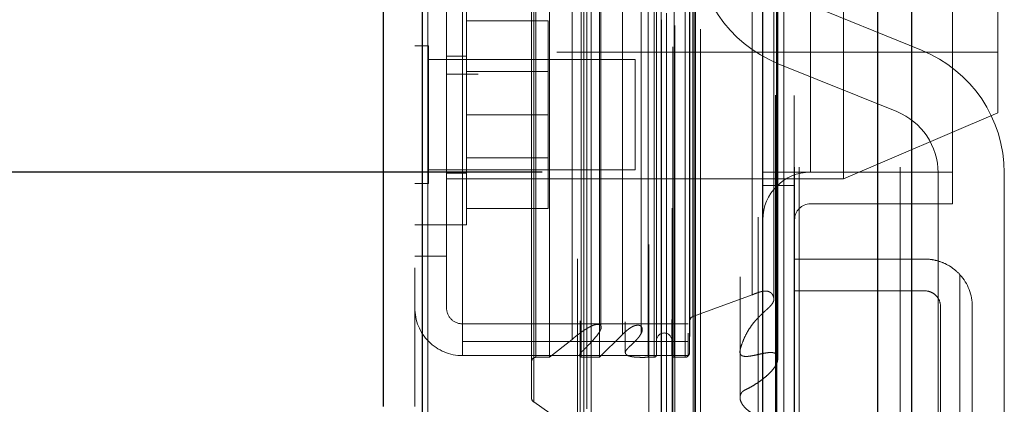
# Model space of a CAD drawing. Header units: inches. Extents: x 0.2 to 10.8, y 0.2 to 8.2.
# Tile 63 of 86: x 5.6797 to 5.9029, y 3.0961 to 3.1833. Entities that reach past the tile are written whole.
import ezdxf

# ---------------------------------------------------------------- set-up
doc = ezdxf.new("R2010")
doc.units = ezdxf.units.IN
doc.header["$MEASUREMENT"] = 0
doc.linetypes.add('HIDDEN', pattern=[0.07500000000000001, 0.05, -0.025])
doc.layers.add('DIMENSIONS', color=140, linetype='Continuous')
doc.layers.add('SLD-0', color=179, linetype='Continuous')
doc.styles.add('SLDTEXTSTYLE0', font='TXT', dxfattribs={"width": 0.7})
doc.dimstyles.new('SLDDIMSTYLE0', dxfattribs={"dimtxt": 0.0849609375, "dimasz": 0.13, "dimexe": 0, "dimexo": 0.0625, "dimgap": 0.021240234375, "dimtad": 0, "dimtih": 1, "dimtoh": 1, "dimlfac": 10, "dimrnd": 1e-09, "dimzin": 12, "dimdsep": 46, "dimtxsty": 'SLDTEXTSTYLE0', "dimsah": 1, "dimcen": 0.09, "dimadec": 0, "dimazin": 3, "dimtfac": 1, "dimtofl": 0, "dimtmove": 0, "dimatfit": 3, "dimfxl": 0, "dimfrac": 2, "dimtolj": 1, "dimtzin": 12, "dimarcsym": 0})
doc.dimstyles.new('SLDDIMSTYLE1', dxfattribs={"dimtxt": 0.0849609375, "dimasz": 0.13, "dimexe": 0, "dimexo": 0.0625, "dimgap": 0.021240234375, "dimtad": 0, "dimtih": 1, "dimtoh": 1, "dimlfac": 10, "dimrnd": 1e-09, "dimzin": 12, "dimdsep": 46, "dimtxsty": 'SLDTEXTSTYLE0', "dimsah": 1, "dimcen": 0.09, "dimadec": 0, "dimazin": 3, "dimtfac": 1, "dimtmove": 0, "dimatfit": 0, "dimfxl": 0, "dimfrac": 2, "dimtolj": 1, "dimtzin": 12, "dimarcsym": 0})

# ---------------------------------------------------------------- blocks, each defined once
blk = doc.blocks.new('_D_17')
at = {"layer": 'DIMENSIONS'}
for p, q in [((5.490879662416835, 3.287147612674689), (5.490879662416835, 3.537147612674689)), ((5.834896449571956, 3.287147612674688), (5.365879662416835, 3.28714761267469)), ((5.829340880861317, 3.042647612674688), (5.365879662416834, 3.04264761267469)), ((5.490879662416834, 2.757055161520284), (5.490879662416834, 3.042647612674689)), ((4.935979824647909, 2.757055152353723), (4.907449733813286, 2.757055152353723)), ((4.907449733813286, 2.757055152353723), (4.907449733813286, 2.622024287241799)), ((5.188448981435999, 2.757055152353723), (5.216979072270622, 2.757055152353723)), ((5.216979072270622, 2.757055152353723), (5.216979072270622, 2.622024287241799)), ((5.341641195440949, 2.757055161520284), (5.490879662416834, 2.757055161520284)), ((4.907449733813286, 2.622024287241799), (4.935979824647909, 2.622024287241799)), ((5.216979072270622, 2.622024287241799), (5.188448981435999, 2.622024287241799))]:
    blk.add_line(p, q, dxfattribs=at)
for points in [[(5.490879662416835, 3.287147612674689), (5.510879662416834, 3.417147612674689), (5.470879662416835, 3.417147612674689)], [(5.490879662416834, 3.042647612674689), (5.470879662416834, 2.912647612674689), (5.510879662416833, 2.912647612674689)]]:
    blk.add_solid(points, dxfattribs=at)
at = {"layer": 'DIMENSIONS', "char_height": 0.08333333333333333, "attachment_point": 1, "style": 'SLDTEXTSTYLE0'}
for s, insert in [('2.45', (4.93597983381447, 2.883497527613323)), ('62.1', (4.935979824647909, 2.729446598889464))]:
    blk.add_mtext(s, dxfattribs=dict(at, insert=insert))
blk = doc.blocks.new('_D_19')
at = {"layer": 'DIMENSIONS'}
for p, q in [((5.798196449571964, 5.273847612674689), (4.896013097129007, 5.273847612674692)), ((5.021013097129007, 5.273847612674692), (5.021013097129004, 4.489293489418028)), ((4.859439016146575, 4.35916230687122), (4.830908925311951, 4.35916230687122)), ((4.830908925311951, 4.35916230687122), (4.830908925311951, 4.224131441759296)), ((5.18258715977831, 4.35916230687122), (5.211117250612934, 4.35916230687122)), ((5.211117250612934, 4.35916230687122), (5.211117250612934, 4.224131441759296)), ((4.830908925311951, 4.224131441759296), (4.859439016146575, 4.224131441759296)), ((5.211117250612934, 4.224131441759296), (5.18258715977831, 4.224131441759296)), ((5.021013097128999, 3.148747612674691), (5.021013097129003, 4.070080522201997)), ((5.798196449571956, 3.148747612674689), (4.896013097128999, 3.148747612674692))]:
    blk.add_line(p, q, dxfattribs=at)
for points in [[(5.021013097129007, 5.273847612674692), (5.001013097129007, 5.143847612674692), (5.041013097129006, 5.143847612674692)], [(5.021013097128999, 3.148747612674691), (5.041013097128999, 3.278747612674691), (5.001013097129, 3.278747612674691)]]:
    blk.add_solid(points, dxfattribs=at)
at = {"layer": 'DIMENSIONS', "char_height": 0.08333333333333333, "attachment_point": 1, "style": 'SLDTEXTSTYLE0'}
for s, insert in [('21.25', (4.859439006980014, 4.485604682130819)), ('539.8', (4.859439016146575, 4.33155375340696)), ('OPENING', (4.758976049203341, 4.177502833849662))]:
    blk.add_mtext(s, dxfattribs=dict(at, insert=insert))

msp = doc.modelspace()

# ---------------------------------------------------------------- linework, layer by layer
at = {"layer": 'SLD-0', "linetype": 'Continuous', "lineweight": 25}
for p, q in [((5.874250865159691, 3.049847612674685), (5.87425086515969, 5.383426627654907)), ((5.881887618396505, 5.384842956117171), (5.881887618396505, 3.049847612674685)), ((5.848196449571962, 3.049847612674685), (5.848196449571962, 5.372347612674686)), ((5.851359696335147, 3.049847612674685), (5.851359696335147, 5.372658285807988)), ((5.83283279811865, 3.081172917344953), (5.83283279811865, 5.341502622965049)), ((5.77100766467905, 3.092074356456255), (5.771007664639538, 5.330601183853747)), ((5.762083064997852, 5.327067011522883), (5.762083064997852, 3.095608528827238))]:
    msp.add_line(p, q, dxfattribs=at)
at = {"layer": 'SLD-0', "linetype": 'HIDDEN', "lineweight": 18}
for p, q in [((5.874250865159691, 3.049847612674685), (5.874250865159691, 5.383426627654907)), ((5.879342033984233, 3.049847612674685), (5.879342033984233, 5.383426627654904)), ((5.879342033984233, 3.049847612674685), (5.879342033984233, 5.383426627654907)), ((5.881887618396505, 5.384842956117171), (5.881887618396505, 3.049847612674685)), ((5.881887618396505, 3.049847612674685), (5.881887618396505, 5.384842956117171)), ((5.881887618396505, 3.049847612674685), (5.881887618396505, 5.384842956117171)), ((5.851359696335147, 3.049847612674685), (5.851359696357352, 5.372658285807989)), ((5.855396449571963, 3.049847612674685), (5.855396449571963, 5.372347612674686)), ((5.85645086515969, 3.049847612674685), (5.85645086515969, 5.372658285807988)), ((5.85645086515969, 3.049847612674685), (5.85645086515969, 5.372658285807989)), ((5.851054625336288, 3.066208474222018), (5.851054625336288, 5.356467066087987)), ((5.827762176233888, 3.077172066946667), (5.827762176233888, 5.345503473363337)), ((5.827762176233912, 3.077172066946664), (5.827762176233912, 5.345503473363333)), ((5.827660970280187, 5.340590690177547), (5.827660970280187, 3.082084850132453)), ((5.828272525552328, 3.081977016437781), (5.82827252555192, 5.340698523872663)), ((5.834083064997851, 3.081172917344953), (5.834083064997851, 5.341502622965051)), ((5.825196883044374, 3.083254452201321), (5.825196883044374, 5.339421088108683)), ((5.847148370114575, 5.338522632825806), (5.847148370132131, 3.084158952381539)), ((5.847148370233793, 5.338520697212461), (5.847148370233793, 3.084169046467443)), ((5.826387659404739, 3.084760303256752), (5.826387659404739, 5.33796085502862)), ((5.807587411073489, 3.0887308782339), (5.807587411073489, 5.333944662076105)), ((5.832381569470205, 3.088910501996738), (5.832381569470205, 5.333765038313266)), ((5.832381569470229, 3.088910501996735), (5.832381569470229, 5.333765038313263)), ((5.832923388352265, 3.087754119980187), (5.832923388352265, 5.334921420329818)), ((5.832955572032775, 3.088005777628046), (5.832955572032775, 5.334669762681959)), ((5.809305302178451, 3.089839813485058), (5.809305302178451, 5.332830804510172)), ((5.822319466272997, 5.332335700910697), (5.822319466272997, 3.090349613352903)), ((5.77100766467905, 5.330601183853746), (5.771007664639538, 3.092074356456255)), ((5.772257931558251, 3.092074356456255), (5.772257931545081, 5.330601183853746)), ((5.772257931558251, 5.330601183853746), (5.772257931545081, 3.092074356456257)), ((5.82515966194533, 3.092311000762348), (5.82515966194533, 5.330364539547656)), ((5.769283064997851, 5.327067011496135), (5.769283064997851, 3.095608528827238)), ((5.806170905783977, 5.329104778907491), (5.806170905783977, 3.093565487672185)), ((5.808288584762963, 3.095093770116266), (5.808288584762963, 5.327581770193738)), ((5.795748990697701, 3.097533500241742), (5.795748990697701, 5.325142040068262)), ((5.796268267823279, 3.096656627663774), (5.796268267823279, 5.326018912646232)), ((5.843024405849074, 5.32495988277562), (5.843024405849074, 3.097686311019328)), ((5.796748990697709, 3.106794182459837), (5.796748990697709, 5.315881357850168)), ((5.796748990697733, 3.106794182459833), (5.796748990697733, 5.315881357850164)), ((5.799788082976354, 3.106794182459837), (5.799788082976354, 5.315881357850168)), ((5.807029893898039, 3.106794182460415), (5.807029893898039, 5.315881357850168)), ((5.811163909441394, 3.106794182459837), (5.811163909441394, 5.315881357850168)), ((5.822168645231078, 3.106794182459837), (5.822168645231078, 5.315881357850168)), ((5.823576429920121, 5.315881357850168), (5.823576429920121, 3.106794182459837)), ((5.823576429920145, 3.106794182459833), (5.823576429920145, 5.315881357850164)), ((5.828076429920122, 3.106794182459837), (5.828076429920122, 5.315881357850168)), ((5.828076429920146, 5.315881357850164), (5.828076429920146, 3.106794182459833)), ((5.83056478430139, 3.106794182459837), (5.83056478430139, 5.315881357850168)), ((5.830564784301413, 3.106794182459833), (5.830564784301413, 5.315881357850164)), ((5.806775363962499, 5.315084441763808), (5.806775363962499, 3.107591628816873)), ((5.81701036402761, 5.31479809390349), (5.81701036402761, 3.107873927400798)), ((5.824076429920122, 3.107294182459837), (5.824076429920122, 5.315381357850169)), ((5.827576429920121, 5.315381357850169), (5.827576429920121, 3.107294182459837)), ((5.831576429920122, 3.107794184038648), (5.831576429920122, 5.314881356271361)), ((5.831576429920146, 3.107794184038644), (5.831576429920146, 5.314881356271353)), ((5.804957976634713, 3.110833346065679), (5.804957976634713, 5.311842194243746)), ((5.83128306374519, 5.312287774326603), (5.83128306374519, 3.110387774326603)), ((5.811486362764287, 3.113279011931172), (5.811486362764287, 5.309405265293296)), ((5.816353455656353, 3.111948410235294), (5.816353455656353, 5.310727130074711)), ((5.816353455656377, 3.11194841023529), (5.816353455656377, 5.310727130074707)), ((5.820619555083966, 3.112243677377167), (5.820619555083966, 5.310430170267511)), ((5.831660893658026, 3.115090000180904), (5.831660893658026, 5.307585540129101)), ((5.83166089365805, 3.115090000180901), (5.83166089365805, 5.307585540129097)), ((5.832317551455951, 3.116017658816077), (5.832317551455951, 5.306657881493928)), ((5.832317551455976, 3.116017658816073), (5.832317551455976, 5.306657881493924)), ((5.850708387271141, 3.119991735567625), (5.850708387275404, 5.3026421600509)), ((5.845747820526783, 3.120926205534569), (5.845747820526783, 5.301749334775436)), ((5.858996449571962, 3.148747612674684), (5.858996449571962, 5.273847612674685)), ((5.858996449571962, 3.148747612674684), (5.858996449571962, 5.273847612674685)), ((5.858996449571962, 3.148747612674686), (5.858996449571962, 5.273847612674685)), ((5.858996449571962, 3.148747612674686), (5.858996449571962, 5.273847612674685)), ((5.891196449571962, 3.148747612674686), (5.891196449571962, 3.529497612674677)), ((5.783683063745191, 3.306341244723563), (5.783683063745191, 3.170941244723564)), ((5.801483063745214, 3.288471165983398), (5.801483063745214, 3.175971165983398)), ((5.866483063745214, 3.232221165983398), (5.866483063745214, 3.147221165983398)), ((5.901483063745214, 3.232221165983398), (5.901483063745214, 3.162221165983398)), ((5.776483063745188, 3.12967116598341), (5.776483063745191, 3.194387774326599)), ((5.780083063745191, 3.194387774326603), (5.780083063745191, 3.110387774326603)), ((5.780983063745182, 3.13677116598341), (5.780983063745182, 3.18677116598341)), ((5.884196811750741, 3.176370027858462), (5.857325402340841, 3.187237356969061)), ((5.780983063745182, 3.18307116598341), (5.799483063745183, 3.18307116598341)), ((5.799483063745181, 3.16177116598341), (5.799483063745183, 3.18307116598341)), ((5.772408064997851, 3.177396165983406), (5.769283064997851, 3.177396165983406)), ((5.772408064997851, 3.146146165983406), (5.772408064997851, 3.177396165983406)), ((5.780983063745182, 3.17502116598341), (5.776483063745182, 3.17502116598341)), ((5.801483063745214, 3.175971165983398), (5.901483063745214, 3.175971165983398)), ((5.819283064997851, 3.174271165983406), (5.772408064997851, 3.174271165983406)), ((5.819283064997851, 3.149271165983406), (5.819283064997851, 3.174271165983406)), ((5.851701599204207, 3.173331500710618), (5.878573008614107, 3.162464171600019)), ((5.776483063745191, 3.170941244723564), (5.783683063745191, 3.170941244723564)), ((5.799483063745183, 3.17156616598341), (5.780983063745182, 3.17156616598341)), ((5.780983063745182, 3.16177116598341), (5.799483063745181, 3.16177116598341)), ((5.799483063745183, 3.140471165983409), (5.799483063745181, 3.16177116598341)), ((5.866483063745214, 3.147221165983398), (5.901483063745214, 3.162221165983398)), ((5.780983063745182, 3.15197616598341), (5.799483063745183, 3.15197616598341)), ((5.772408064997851, 3.149271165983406), (5.819283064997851, 3.149271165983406)), ((5.776483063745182, 3.14852116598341), (5.780983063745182, 3.14852116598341)), ((5.848196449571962, 3.148747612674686), (5.855396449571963, 3.148747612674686)), ((5.855396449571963, 3.148747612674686), (5.858996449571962, 3.148747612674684)), ((5.891196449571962, 3.148747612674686), (5.858996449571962, 3.148747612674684)), ((5.887949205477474, 3.148558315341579), (5.887949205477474, 3.0906432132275)), ((5.891196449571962, 3.141547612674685), (5.891196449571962, 3.148747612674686)), ((5.902949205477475, 3.0906432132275), (5.902949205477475, 3.148558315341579)), ((5.769283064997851, 3.146146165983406), (5.772408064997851, 3.146146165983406)), ((5.776483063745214, 3.147221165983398), (5.866483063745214, 3.147221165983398)), ((5.855396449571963, 3.145747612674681), (5.848196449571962, 3.145747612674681)), ((5.891196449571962, 3.141547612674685), (5.858996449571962, 3.141547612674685)), ((5.780983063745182, 3.140471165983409), (5.799483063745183, 3.140471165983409)), ((5.769283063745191, 3.13677116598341), (5.776483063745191, 3.13677116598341)), ((5.776483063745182, 3.13677116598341), (5.780983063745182, 3.13677116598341)), ((5.776483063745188, 3.12967116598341), (5.769283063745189, 3.12967116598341)), ((5.776483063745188, 3.11797116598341), (5.776483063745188, 3.12967116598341)), ((5.855396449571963, 3.129047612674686), (5.884896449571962, 3.129047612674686)), ((5.892896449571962, 3.125502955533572), (5.892896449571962, 3.051948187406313)), ((5.892896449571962, 3.051948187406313), (5.892896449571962, 3.125502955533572)), ((5.884896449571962, 3.121847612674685), (5.855396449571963, 3.121847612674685)), ((5.832317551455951, 3.116017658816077), (5.845747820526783, 3.120926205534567)), ((5.888496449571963, 3.060647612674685), (5.888496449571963, 3.118247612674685)), ((5.895696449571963, 3.118247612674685), (5.895696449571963, 3.060647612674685)), ((5.831576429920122, 3.107794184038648), (5.831660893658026, 3.115090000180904)), ((5.831283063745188, 3.11437116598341), (5.780083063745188, 3.11437116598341)), ((5.811486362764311, 3.113270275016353), (5.811486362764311, 3.113278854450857)), ((5.83128306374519, 3.110387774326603), (5.780083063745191, 3.110387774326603)), ((5.780083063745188, 3.110387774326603), (5.780083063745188, 3.107171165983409)), ((5.799788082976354, 3.106794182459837), (5.804957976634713, 3.110833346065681)), ((5.811163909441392, 3.106794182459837), (5.816353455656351, 3.111948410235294)), ((5.831283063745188, 3.110387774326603), (5.831283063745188, 3.107171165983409)), ((5.831283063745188, 3.107171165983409), (5.780083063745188, 3.107171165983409)), ((5.796748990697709, 3.106794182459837), (5.799788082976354, 3.106794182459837)), ((5.806775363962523, 3.107591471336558), (5.806775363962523, 3.093539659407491)), ((5.807029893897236, 3.106794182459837), (5.811163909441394, 3.106794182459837)), ((5.822168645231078, 3.106794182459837), (5.823576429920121, 3.106794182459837)), ((5.828076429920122, 3.106794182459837), (5.83056478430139, 3.106794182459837)), ((5.807587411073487, 3.0887308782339), (5.796268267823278, 3.096656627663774))]:
    msp.add_line(p, q, dxfattribs=at)
at = {"layer": 'SLD-0', "linetype": 'HIDDEN', "lineweight": 18, "flags": 128}
for points in [[(5.855263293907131, 3.066136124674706), (5.855263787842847, 4.202272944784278), (5.85526329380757, 5.356534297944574)], [(5.852983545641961, 3.087791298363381), (5.852983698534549, 4.193200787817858), (5.852983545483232, 5.334886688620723)], [(5.852983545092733, 3.087804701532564), (5.852983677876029, 4.164999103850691), (5.85298354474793, 5.334857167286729)], [(5.843024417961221, 5.324988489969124), (5.843024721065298, 4.163728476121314), (5.843024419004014, 3.097687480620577)], [(5.851578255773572, 3.1063373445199), (5.85157909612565, 4.235135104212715), (5.851578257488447, 5.316337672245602)], [(5.851578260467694, 3.106357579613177), (5.851579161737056, 4.193200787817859), (5.851578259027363, 5.316338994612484)], [(5.843039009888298, 5.314295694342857), (5.843038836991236, 4.220398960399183), (5.843039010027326, 3.108382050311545)]]:
    msp.add_lwpolyline(points, dxfattribs=at)
at = {"layer": 'SLD-0', "linetype": 'HIDDEN', "lineweight": 18}
for centre, radius, start, end in [((5.862949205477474, 3.2011432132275), 0.03000000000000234, 180, 247.9806186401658), ((5.872949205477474, 3.148558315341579), 0.03000000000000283, 0, 67.98061864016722), ((5.872949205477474, 3.148558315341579), 0.01499999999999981, 0, 67.98061864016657), ((5.858996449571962, 3.137947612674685), 0.01080000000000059, 90, 180), ((5.858996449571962, 3.137947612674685), 0.003600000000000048, 90, 180), ((5.884896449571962, 3.118247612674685), 0.01080000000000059, 0, 42.20544640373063), ((5.780083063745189, 3.11797116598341), 0.01080000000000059, 180, 270.0000000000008), ((5.780083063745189, 3.11797116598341), 0.003600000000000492, 180, 270.0000000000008), ((5.832660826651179, 3.115078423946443), 0.001000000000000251, 110.0765427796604, 179.336715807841), ((5.825826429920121, 3.110544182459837), 0.001750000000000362, 0, 180), ((5.83056478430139, 3.107805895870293), 0.001011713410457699, 270.0000000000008, 359.3367158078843), ((5.796748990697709, 3.105794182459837), 0.001000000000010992, 90, 180), ((5.823576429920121, 3.107294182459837), 0.0005000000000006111, 270.0000000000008, 0), ((5.828076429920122, 3.107294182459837), 0.0005000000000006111, 180, 270.0000000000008), ((5.796748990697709, 3.097533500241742), 0.001000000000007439, 180, 241.2673752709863)]:
    msp.add_arc(centre, radius, start, end, dxfattribs=at)
for points, knots in [([(5.884896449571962, 3.129047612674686), (5.885640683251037, 3.129047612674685), (5.886376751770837, 3.128971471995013), (5.887831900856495, 3.128667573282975), (5.888558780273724, 3.128435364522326), (5.889932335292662, 3.12783107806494), (5.890584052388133, 3.127459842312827), (5.891814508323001, 3.126575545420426), (5.892384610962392, 3.126067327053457), (5.892896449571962, 3.125502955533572)], [0, 0, 0, 0, 0.25, 0.25, 0.5, 0.5, 0.75, 0.75, 1, 1, 1, 1]), ([(5.845747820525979, 3.120926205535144), (5.846016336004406, 3.121037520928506), (5.846515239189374, 3.121244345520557), (5.847235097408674, 3.121497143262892), (5.847881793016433, 3.121696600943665), (5.848497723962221, 3.121815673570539), (5.849100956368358, 3.121809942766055), (5.849640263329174, 3.121658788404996), (5.850053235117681, 3.121402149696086), (5.850368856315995, 3.121038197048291), (5.850662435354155, 3.120500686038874), (5.850769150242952, 3.119730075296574), (5.85039571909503, 3.118967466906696), (5.849837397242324, 3.118314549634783), (5.849243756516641, 3.117751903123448), (5.848644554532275, 3.117209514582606), (5.848052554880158, 3.116657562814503), (5.847475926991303, 3.11610002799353), (5.846856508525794, 3.115464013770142), (5.846178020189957, 3.114695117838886), (5.845437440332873, 3.113732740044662), (5.844668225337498, 3.112528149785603), (5.843927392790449, 3.111048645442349), (5.843369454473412, 3.109669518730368), (5.8430515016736, 3.108553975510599), (5.842965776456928, 3.107909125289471), (5.843110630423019, 3.107449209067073), (5.843348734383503, 3.107195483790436), (5.843653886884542, 3.107065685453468), (5.843998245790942, 3.106992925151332), (5.844395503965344, 3.106967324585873), (5.844881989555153, 3.10699848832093), (5.84553904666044, 3.107091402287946), (5.846459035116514, 3.107266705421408), (5.847563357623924, 3.10752050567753), (5.848678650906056, 3.107744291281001), (5.849618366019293, 3.107874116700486), (5.850330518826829, 3.10787188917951), (5.85085511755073, 3.107757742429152), (5.851250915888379, 3.107548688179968), (5.851443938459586, 3.107259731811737), (5.851552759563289, 3.106956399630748), (5.851604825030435, 3.106588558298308), (5.851553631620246, 3.105976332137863), (5.851283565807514, 3.105169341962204), (5.850685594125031, 3.104233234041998), (5.849871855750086, 3.103302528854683), (5.848871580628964, 3.102389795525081), (5.847738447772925, 3.101501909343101), (5.846471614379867, 3.100651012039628), (5.845295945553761, 3.099912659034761), (5.844286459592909, 3.099472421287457), (5.843730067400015, 3.099136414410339), (5.843434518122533, 3.09883985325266), (5.843225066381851, 3.098543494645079), (5.843021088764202, 3.098050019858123), (5.842995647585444, 3.097273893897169), (5.843342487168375, 3.096374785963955), (5.843995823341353, 3.095503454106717), (5.844880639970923, 3.09468926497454), (5.846030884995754, 3.093887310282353), (5.847112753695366, 3.093309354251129), (5.848052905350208, 3.092873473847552), (5.848773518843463, 3.092562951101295), (5.849584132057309, 3.092177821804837), (5.850429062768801, 3.091675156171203), (5.851295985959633, 3.090997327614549), (5.852155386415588, 3.090039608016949), (5.852852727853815, 3.08879357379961), (5.85310185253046, 3.087695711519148), (5.852826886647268, 3.086964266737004), (5.852520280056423, 3.086712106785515), (5.852148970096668, 3.086564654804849), (5.851768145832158, 3.086502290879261), (5.851323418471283, 3.086497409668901), (5.85074107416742, 3.086539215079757), (5.850035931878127, 3.086609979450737), (5.849329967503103, 3.086670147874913), (5.848742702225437, 3.086673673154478), (5.848265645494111, 3.08655583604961), (5.847867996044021, 3.086354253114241), (5.847520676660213, 3.086018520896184), (5.847298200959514, 3.08551525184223), (5.847189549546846, 3.084926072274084), (5.8471416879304, 3.084311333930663), (5.847152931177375, 3.083699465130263), (5.847200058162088, 3.083085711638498), (5.847272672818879, 3.082472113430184), (5.84736061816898, 3.08185977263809), (5.847457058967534, 3.08124812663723), (5.847627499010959, 3.080198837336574), (5.84780553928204, 3.078805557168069), (5.848147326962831, 3.07717112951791), (5.848674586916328, 3.075778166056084), (5.849395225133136, 3.074628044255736), (5.850245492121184, 3.073606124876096), (5.851069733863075, 3.072762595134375), (5.851737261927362, 3.072084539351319), (5.852509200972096, 3.071246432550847), (5.853345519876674, 3.070116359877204), (5.854245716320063, 3.06858429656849), (5.854857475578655, 3.067345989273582), (5.855163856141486, 3.066467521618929), (5.855295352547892, 3.066064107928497), (5.855336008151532, 3.065743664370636), (5.855313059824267, 3.06548247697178), (5.855216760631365, 3.065285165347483), (5.855094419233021, 3.065174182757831), (5.854931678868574, 3.065109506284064), (5.854730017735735, 3.06508581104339), (5.85449041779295, 3.06509151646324), (5.854181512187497, 3.065129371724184), (5.853781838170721, 3.065210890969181), (5.853266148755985, 3.06536624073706), (5.852629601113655, 3.065580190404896), (5.85187527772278, 3.065865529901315), (5.85134195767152, 3.066088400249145), (5.851054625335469, 3.066208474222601)], [0, 0, 0, 0, 0.008278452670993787, 0.01538140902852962, 0.0213468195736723, 0.02694262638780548, 0.03213910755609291, 0.03714262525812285, 0.04188788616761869, 0.04627512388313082, 0.05349082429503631, 0.06329580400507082, 0.0743098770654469, 0.08324180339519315, 0.0919167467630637, 0.1006452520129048, 0.1093553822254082, 0.1180105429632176, 0.1265788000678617, 0.1380572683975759, 0.1518492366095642, 0.1679019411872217, 0.18777061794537, 0.2108181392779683, 0.2217059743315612, 0.2305077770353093, 0.2350807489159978, 0.2387384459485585, 0.2416688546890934, 0.2445871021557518, 0.2481328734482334, 0.2522163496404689, 0.2575069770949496, 0.2659460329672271, 0.2775355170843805, 0.2883095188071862, 0.2967442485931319, 0.3029004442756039, 0.3069856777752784, 0.3111984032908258, 0.3156951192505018, 0.3183643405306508, 0.3229541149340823, 0.3294993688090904, 0.3414281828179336, 0.3538367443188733, 0.3679398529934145, 0.3824362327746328, 0.397385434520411, 0.4128510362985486, 0.4288405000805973, 0.4386484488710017, 0.4449657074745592, 0.4481603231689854, 0.4514822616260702, 0.4578650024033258, 0.4671840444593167, 0.4800534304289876, 0.4923452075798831, 0.5040848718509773, 0.5186329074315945, 0.5350526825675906, 0.5400637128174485, 0.5485003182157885, 0.5575094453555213, 0.5659934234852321, 0.5776920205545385, 0.5919539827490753, 0.6087050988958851, 0.6278783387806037, 0.6320942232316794, 0.6360280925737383, 0.6398381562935, 0.6433341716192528, 0.646387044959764, 0.6515953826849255, 0.6588824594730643, 0.6652999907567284, 0.670476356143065, 0.6743821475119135, 0.678297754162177, 0.6834393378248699, 0.689915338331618, 0.6977032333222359, 0.705362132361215, 0.7130089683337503, 0.7206984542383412, 0.7284171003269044, 0.7361530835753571, 0.7439047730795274, 0.7516693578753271, 0.7761608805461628, 0.796733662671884, 0.8134441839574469, 0.829948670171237, 0.844124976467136, 0.8578553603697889, 0.8682593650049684, 0.8752253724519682, 0.8955156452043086, 0.916184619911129, 0.9373596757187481, 0.9448566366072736, 0.9500421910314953, 0.9530268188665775, 0.9569017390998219, 0.9594784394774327, 0.9608386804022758, 0.9623142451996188, 0.9641073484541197, 0.9662521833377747, 0.9686525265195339, 0.9723868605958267, 0.9772622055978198, 0.983540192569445, 0.9911320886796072, 1, 1, 1, 1]), ([(5.888496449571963, 3.118247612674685), (5.888496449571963, 3.118726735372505), (5.88840124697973, 3.119197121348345), (5.888035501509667, 3.120072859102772), (5.887764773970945, 3.120473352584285), (5.887096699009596, 3.121135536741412), (5.886694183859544, 3.121401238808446), (5.885831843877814, 3.121755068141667), (5.885364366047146, 3.121847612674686), (5.884896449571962, 3.121847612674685)], [0, 0, 0, 0, 0.25, 0.25, 0.5, 0.5, 0.75, 0.75, 1, 1, 1, 1]), ([(5.80495797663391, 3.110833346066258), (5.805085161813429, 3.110950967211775), (5.805339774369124, 3.111186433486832), (5.805750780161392, 3.111520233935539), (5.806175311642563, 3.111845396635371), (5.806609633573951, 3.112164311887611), (5.807047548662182, 3.112482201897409), (5.807493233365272, 3.112794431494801), (5.807951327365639, 3.11309668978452), (5.80847713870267, 3.113419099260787), (5.809046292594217, 3.113731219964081), (5.809635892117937, 3.114001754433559), (5.810145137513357, 3.114169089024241), (5.810568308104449, 3.114229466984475), (5.810915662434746, 3.114225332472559), (5.811213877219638, 3.114163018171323), (5.811441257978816, 3.113987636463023), (5.811565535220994, 3.113737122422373), (5.811558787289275, 3.113457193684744), (5.811464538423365, 3.113164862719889), (5.811249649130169, 3.112673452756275), (5.810764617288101, 3.1119344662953), (5.809917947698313, 3.110909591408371), (5.809019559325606, 3.109930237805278), (5.808156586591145, 3.109057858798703), (5.807523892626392, 3.108410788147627), (5.80701937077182, 3.107941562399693), (5.806763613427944, 3.107595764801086), (5.806636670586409, 3.107339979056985), (5.80664683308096, 3.107106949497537), (5.806771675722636, 3.106950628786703), (5.806901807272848, 3.106853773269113), (5.806993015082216, 3.10681133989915), (5.807029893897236, 3.106794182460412)], [0, 0, 0, 0, 0.03128962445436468, 0.06263883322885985, 0.09399002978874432, 0.1252518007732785, 0.1563441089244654, 0.1873161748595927, 0.218255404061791, 0.2492251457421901, 0.2907698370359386, 0.3255556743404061, 0.3533724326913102, 0.3741592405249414, 0.3895161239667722, 0.4048457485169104, 0.4200318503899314, 0.4363557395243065, 0.4579399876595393, 0.4789056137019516, 0.4992258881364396, 0.5663369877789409, 0.6499042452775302, 0.7496387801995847, 0.812335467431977, 0.8749457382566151, 0.9148795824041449, 0.9375160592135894, 0.9563103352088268, 0.97106709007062, 0.9834351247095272, 0.9933021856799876, 0.9999999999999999, 0.9999999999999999, 0.9999999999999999, 0.9999999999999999]), ([(5.816353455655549, 3.111948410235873), (5.816580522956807, 3.112168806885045), (5.817003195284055, 3.112579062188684), (5.817659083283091, 3.113105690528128), (5.818246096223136, 3.113530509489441), (5.81878899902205, 3.113833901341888), (5.819318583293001, 3.114000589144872), (5.819817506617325, 3.114068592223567), (5.820288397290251, 3.114026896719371), (5.820594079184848, 3.113831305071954), (5.82075240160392, 3.113599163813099), (5.820861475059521, 3.113298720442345), (5.82087776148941, 3.112892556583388), (5.820720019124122, 3.112410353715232), (5.820432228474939, 3.111875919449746), (5.820025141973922, 3.111277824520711), (5.819464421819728, 3.110636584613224), (5.818751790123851, 3.109913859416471), (5.817983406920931, 3.109240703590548), (5.817389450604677, 3.108633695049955), (5.817095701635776, 3.108202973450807), (5.816993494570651, 3.107907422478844), (5.817035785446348, 3.107646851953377), (5.817221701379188, 3.107380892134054), (5.817553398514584, 3.107172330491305), (5.817929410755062, 3.107040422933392), (5.818294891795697, 3.106955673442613), (5.818596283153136, 3.106903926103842), (5.818802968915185, 3.106875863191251), (5.818911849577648, 3.106862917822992), (5.818969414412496, 3.106856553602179), (5.818996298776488, 3.106853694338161), (5.81900745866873, 3.106852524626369), (5.819012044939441, 3.106852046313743), (5.819015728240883, 3.106851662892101), (5.819025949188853, 3.106850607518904), (5.819012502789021, 3.106851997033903), (5.819020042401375, 3.10685121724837), (5.819021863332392, 3.106851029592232), (5.819022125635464, 3.106851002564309), (5.819022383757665, 3.106850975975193), (5.819022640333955, 3.106850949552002), (5.819022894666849, 3.106850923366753), (5.819023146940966, 3.106850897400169), (5.819023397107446, 3.106850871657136), (5.819023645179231, 3.106850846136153), (5.819023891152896, 3.106850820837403), (5.819024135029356, 3.106850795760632), (5.819024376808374, 3.1068507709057), (5.819024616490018, 3.106850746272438), (5.819024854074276, 3.10685072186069), (5.819025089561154, 3.106850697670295), (5.819025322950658, 3.106850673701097), (5.819025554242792, 3.106850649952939), (5.819025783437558, 3.10685062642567), (5.819026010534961, 3.106850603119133), (5.819026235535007, 3.106850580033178), (5.819026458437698, 3.106850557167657), (5.819026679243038, 3.10685053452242), (5.819026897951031, 3.106850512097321), (5.819027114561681, 3.106850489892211), (5.819027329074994, 3.106850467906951), (5.81902754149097, 3.106850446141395), (5.819027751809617, 3.106850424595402), (5.819027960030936, 3.106850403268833), (5.819028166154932, 3.106850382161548), (5.819028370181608, 3.106850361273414), (5.819028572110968, 3.10685034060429), (5.819028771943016, 3.106850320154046), (5.819028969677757, 3.106850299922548), (5.819029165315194, 3.106850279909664), (5.819029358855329, 3.106850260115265), (5.819029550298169, 3.106850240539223), (5.819029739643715, 3.106850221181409), (5.819029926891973, 3.1068502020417), (5.819030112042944, 3.10685018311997), (5.819030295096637, 3.106850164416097), (5.81903047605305, 3.106850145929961), (5.819030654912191, 3.106850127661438), (5.819030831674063, 3.106850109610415), (5.819031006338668, 3.10685009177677), (5.819031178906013, 3.106850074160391), (5.8190313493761, 3.106850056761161), (5.819031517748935, 3.106850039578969), (5.81903168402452, 3.106850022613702), (5.819031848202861, 3.106850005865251), (5.819032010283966, 3.106849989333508), (5.819032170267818, 3.106849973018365), (5.819032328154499, 3.10684995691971), (5.819032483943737, 3.106849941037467), (5.819032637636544, 3.10684992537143), (5.819032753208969, 3.106849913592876), (5.81903283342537, 3.106849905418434), (5.819032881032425, 3.106849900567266), (5.819032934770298, 3.106849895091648), (5.819032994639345, 3.106849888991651), (5.819033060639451, 3.106849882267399), (5.819033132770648, 3.106849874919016), (5.81903319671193, 3.106849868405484), (5.819033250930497, 3.106849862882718), (5.81903329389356, 3.10684985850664), (5.819033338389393, 3.106849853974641), (5.819033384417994, 3.106849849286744), (5.819033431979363, 3.10684984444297), (5.819033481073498, 3.106849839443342), (5.819033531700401, 3.106849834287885), (5.819033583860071, 3.106849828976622), (5.819033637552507, 3.106849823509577), (5.819033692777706, 3.106849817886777), (5.819033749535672, 3.10684981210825), (5.819033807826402, 3.106849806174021), (5.819033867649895, 3.106849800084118), (5.819033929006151, 3.106849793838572), (5.819033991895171, 3.106849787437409), (5.819034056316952, 3.106849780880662), (5.819034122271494, 3.106849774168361), (5.819034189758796, 3.106849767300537), (5.81903425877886, 3.106849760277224), (5.819034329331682, 3.106849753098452), (5.819034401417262, 3.106849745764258), (5.819034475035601, 3.106849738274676), (5.819034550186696, 3.106849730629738), (5.819034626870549, 3.106849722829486), (5.819034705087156, 3.106849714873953), (5.819034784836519, 3.106849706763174), (5.819034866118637, 3.106849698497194), (5.819034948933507, 3.106849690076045), (5.81903503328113, 3.106849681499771), (5.819035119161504, 3.106849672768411), (5.81903520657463, 3.106849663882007), (5.819035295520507, 3.106849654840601), (5.819035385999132, 3.106849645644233), (5.819035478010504, 3.106849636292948), (5.819035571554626, 3.10684962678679), (5.819035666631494, 3.106849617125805), (5.819035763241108, 3.106849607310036), (5.819035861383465, 3.106849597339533), (5.819035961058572, 3.106849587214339), (5.819038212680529, 3.106849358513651), (5.819044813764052, 3.106848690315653), (5.819060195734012, 3.106847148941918), (5.819091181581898, 3.106844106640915), (5.819153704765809, 3.106838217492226), (5.819278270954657, 3.106827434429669), (5.819507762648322, 3.106810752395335), (5.81992899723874, 3.106787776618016), (5.820541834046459, 3.106770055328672), (5.82132366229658, 3.106769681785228), (5.821876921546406, 3.10678572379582), (5.822168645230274, 3.106794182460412)], [0, 0, 0, 0, 0.05511511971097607, 0.1025935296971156, 0.1423086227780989, 0.1748045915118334, 0.2010286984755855, 0.2255254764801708, 0.2469189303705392, 0.266508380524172, 0.2813235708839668, 0.2988818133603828, 0.3292506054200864, 0.3622463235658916, 0.3988484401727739, 0.44536955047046, 0.4963156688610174, 0.5515760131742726, 0.6233121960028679, 0.6730463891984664, 0.7014058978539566, 0.7175088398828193, 0.7337379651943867, 0.754031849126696, 0.775440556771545, 0.7952723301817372, 0.8142597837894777, 0.8310083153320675, 0.8396756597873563, 0.8443510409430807, 0.8467922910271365, 0.8480345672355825, 0.8482190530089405, 0.8484276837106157, 0.8486604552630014, 0.8489227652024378, 0.8491806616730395, 0.8494242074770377, 0.8494368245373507, 0.8494493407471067, 0.8494617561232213, 0.8494740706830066, 0.8494862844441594, 0.849498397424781, 0.8495104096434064, 0.8495223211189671, 0.8495341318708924, 0.8495458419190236, 0.8495574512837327, 0.8495689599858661, 0.8495803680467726, 0.849591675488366, 0.849602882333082, 0.8496139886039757, 0.84962499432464, 0.8496358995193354, 0.8496467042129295, 0.8496574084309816, 0.8496680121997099, 0.8496785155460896, 0.8496889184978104, 0.8496992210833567, 0.8497094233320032, 0.8497195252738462, 0.8497295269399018, 0.8497394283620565, 0.8497492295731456, 0.8497589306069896, 0.8497685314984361, 0.8497780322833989, 0.8497874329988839, 0.8497967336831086, 0.8498059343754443, 0.8498150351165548, 0.8498240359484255, 0.8498329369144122, 0.8498417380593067, 0.8498504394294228, 0.8498590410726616, 0.8498675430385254, 0.849875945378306, 0.8498842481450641, 0.8498924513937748, 0.8499005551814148, 0.8499085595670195, 0.8499164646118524, 0.8499242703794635, 0.8499319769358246, 0.8499395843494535, 0.8499470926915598, 0.8499545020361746, 0.8499618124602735, 0.8499638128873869, 0.8499661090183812, 0.8499687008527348, 0.8499715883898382, 0.849974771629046, 0.8499782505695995, 0.8499820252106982, 0.8499840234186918, 0.8499860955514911, 0.8499882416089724, 0.8499904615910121, 0.8499927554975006, 0.8499951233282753, 0.8499975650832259, 0.8500000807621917, 0.8500026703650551, 0.8500053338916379, 0.8500080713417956, 0.850010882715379, 0.8500137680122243, 0.8500167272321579, 0.8500197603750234, 0.8500228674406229, 0.8500260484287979, 0.8500293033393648, 0.850032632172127, 0.8500360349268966, 0.8500395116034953, 0.8500430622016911, 0.8500466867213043, 0.8500503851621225, 0.8500541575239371, 0.8500580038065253, 0.8500619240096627, 0.8500659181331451, 0.8500699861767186, 0.8500741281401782, 0.8500783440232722, 0.8500826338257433, 0.8500869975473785, 0.8500914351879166, 0.8500959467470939, 0.8501005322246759, 0.8501051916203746, 0.8501099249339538, 0.8501147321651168, 0.8501196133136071, 0.8504357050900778, 0.8510697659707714, 0.8523447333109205, 0.8549167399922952, 0.8601065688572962, 0.8703302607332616, 0.8879963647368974, 0.9206641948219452, 0.9581676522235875, 1, 1, 1, 1]), ([(5.807029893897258, 3.106794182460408), (5.807003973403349, 3.106805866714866), (5.806934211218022, 3.106837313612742), (5.806824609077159, 3.106908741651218), (5.806694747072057, 3.107027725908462), (5.806663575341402, 3.10714222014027), (5.806646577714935, 3.1072046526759)], [0, 0, 0, 0, 0.1298747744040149, 0.3495438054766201, 0.6453128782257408, 0.9999999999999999, 0.9999999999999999, 0.9999999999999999, 0.9999999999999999])]:
    msp.add_open_spline(points, degree=3, knots=knots, dxfattribs=at)

# ---------------------------------------------------------------- dimensions: what is measured, and where the dimension line sits
at = {"layer": 'DIMENSIONS'}
dim = msp.add_linear_dim(base=(5.021013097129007, 5.273847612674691), p1=(5.848196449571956, 3.148747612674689), p2=(5.848196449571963, 5.273847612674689), angle=90.0000000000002, text='<>\\POPENING', dimstyle='SLDDIMSTYLE0', dxfattribs=at)
dim.commit()
dim.dimension.update_dxf_attribs({"geometry": '_D_19', "text_midpoint": (5.021013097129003, 4.279687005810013), "dimtype": 160})
dim = msp.add_linear_dim(base=(5.490879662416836, 3.28714761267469), p1=(5.879340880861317, 3.042647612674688), p2=(5.884896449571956, 3.287147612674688), angle=90.0000000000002, dimstyle='SLDDIMSTYLE1', dxfattribs=at)
dim.commit()
dim.dimension.update_dxf_attribs({"geometry": '_D_17', "text_midpoint": (5.490879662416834, 2.757055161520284), "dimtype": 160})

doc.saveas('drawing.dxf')
